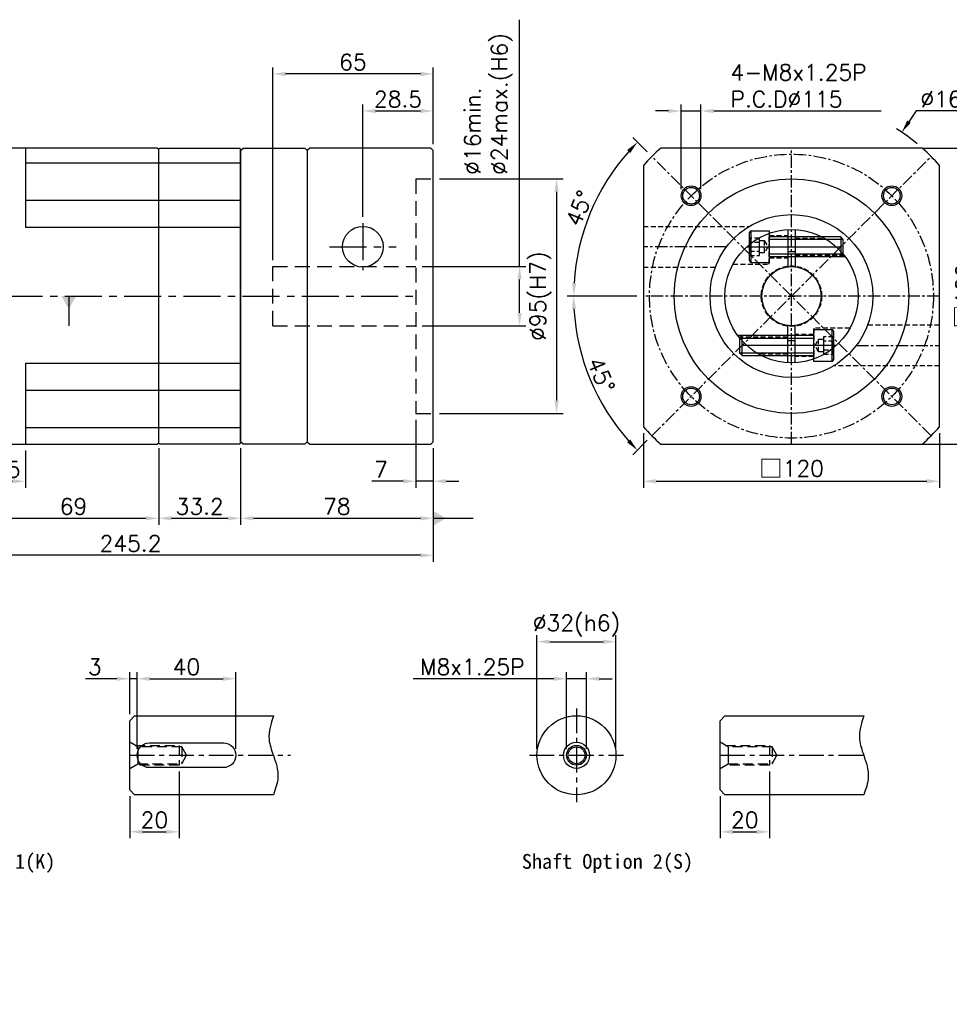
# Model space of a CAD drawing. Header units: millimetres. Extents: x -246 to 775, y -19 to 533.
# Tile 2 of 3: x 54 to 431, y 134 to 533. Entities that reach past the tile are written whole.
import ezdxf

# ---------------------------------------------------------------- set-up
doc = ezdxf.new("R2010")
doc.units = ezdxf.units.MM
doc.header["$LTSCALE"] = 4
doc.linetypes.add('CENTER', pattern=[2, 1.25, -0.25, 0.25, -0.25])
doc.linetypes.add('DASHED', pattern=[0.75, 0.5, -0.25])
for name, color, linetype in [('DIM', 6, 'Continuous'), ('MF120H-511', 7, 'Continuous'), ('MF120X1-012', 7, 'Continuous'), ('圖框', 7, 'Continuous')]:
    doc.layers.add(name, color=color, linetype=linetype)
doc.styles.get("Standard").update_dxf_attribs({"font": 'romans.shx'})
doc.dimstyles.new('R', dxfattribs={"dimscale": 2.6, "dimtxt": 2.5, "dimasz": 2, "dimexe": 1, "dimexo": 1, "dimgap": 0.6, "dimtad": 1, "dimtoh": 1, "dimdec": 4, "dimdsep": 46, "dimtxsty": 'Standard', "dimcen": 0.5, "dimdle": 1, "dimclrt": 7, "dimadec": 4, "dimazin": 2, "dimtfac": 1, "dimtdec": 4, "dimtofl": 0, "dimtmove": 0, "dimatfit": 3, "dimfxl": 0, "dimtolj": 1, "dimarcsym": 0})
doc.dimstyles.get("Standard").update_dxf_attribs({"dimscale": 2.6, "dimtxt": 2.5, "dimasz": 2, "dimexe": 1, "dimexo": 1, "dimgap": 0.6, "dimtad": 1, "dimdec": 4, "dimdsep": 46, "dimtxsty": 'Standard', "dimcen": 0.5, "dimdle": 1, "dimclrt": 7, "dimadec": 4, "dimazin": 2, "dimtfac": 1, "dimtdec": 4, "dimtofl": 0, "dimtmove": 0, "dimatfit": 3, "dimfxl": 0, "dimtolj": 1, "dimarcsym": 0})

# ---------------------------------------------------------------- blocks, each defined once
blk = doc.blocks.new('*D20')
at = {"color": 0, "lineweight": -2, "ltscale": 2}
for p, q in [((256.96, 432.86), (256.96, 532.84)), ((217.56, 432.86), (259.56, 432.86)), ((256.96, 414.06), (256.96, 427.66)), ((217.56, 408.86), (259.56, 408.86))]:
    blk.add_line(p, q, dxfattribs=at)
at = {"color": 0, "ltscale": 2}
for points in [[(256.09, 427.66), (257.83, 427.66), (256.96, 432.86)], [(256.09, 414.06), (257.83, 414.06), (256.96, 408.86)]]:
    blk.add_solid(points, dxfattribs=at)
at = {"layer": 'Defpoints', "color": 0, "ltscale": 2}
for p in [(214.96, 432.86), (214.96, 408.86), (256.96, 408.86)]:
    blk.add_point(p, dxfattribs=at)
at = {"color": 7, "ltscale": 2, "insert": (234.66, 469.99), "char_height": 6.5, "attachment_point": 1, "rotation": 90}
blk.add_mtext('\\A1;%%C16min.\\P%%C24max.(H6)', dxfattribs=at)
blk = doc.blocks.new('*D21')
at = {"color": 0, "lineweight": -2, "ltscale": 2}
for p, q in [((193.46, 452.96), (193.46, 498.46)), ((198.66, 495.86), (216.76, 495.86)), ((221.96, 482.46), (221.96, 498.46))]:
    blk.add_line(p, q, dxfattribs=at)
at = {"color": 0, "ltscale": 2}
for points in [[(198.66, 496.73), (198.66, 494.99), (193.46, 495.86)], [(216.76, 496.73), (216.76, 494.99), (221.96, 495.86)]]:
    blk.add_solid(points, dxfattribs=at)
at = {"layer": 'Defpoints', "color": 0, "ltscale": 2}
for p in [(221.96, 495.86), (221.96, 479.86), (193.46, 450.36)]:
    blk.add_point(p, dxfattribs=at)
at = {"color": 7, "ltscale": 2, "insert": (207.71, 500.67), "char_height": 6.5, "attachment_point": 5}
blk.add_mtext('\\A1;28.5', dxfattribs=at)
blk = doc.blocks.new('*D22')
at = {"color": 0, "lineweight": -2, "ltscale": 2}
for p, q in [((156.96, 435.46), (156.96, 513.46)), ((216.76, 510.86), (162.16, 510.86)), ((221.96, 482.46), (221.96, 513.46))]:
    blk.add_line(p, q, dxfattribs=at)
at = {"color": 0, "ltscale": 2}
for points in [[(162.16, 511.73), (162.16, 509.99), (156.96, 510.86)], [(216.76, 511.73), (216.76, 509.99), (221.96, 510.86)]]:
    blk.add_solid(points, dxfattribs=at)
at = {"layer": 'Defpoints', "color": 0, "ltscale": 2}
for p in [(156.96, 510.86), (221.96, 479.86), (156.96, 432.86)]:
    blk.add_point(p, dxfattribs=at)
at = {"color": 7, "ltscale": 2, "insert": (189.46, 515.67), "char_height": 6.5, "attachment_point": 5}
blk.add_mtext('\\A1;65', dxfattribs=at)
blk = doc.blocks.new('*D26')
at = {"layer": 'Defpoints', "color": 0, "ltscale": 2}
for p in [(41.76, 361.36), (56.76, 360.86), (56.76, 345.86)]:
    blk.add_point(p, dxfattribs=at)
at = {"layer": '圖框', "color": 0, "lineweight": -2, "ltscale": 2}
for p, q in [((41.76, 358.76), (41.76, 343.26)), ((56.76, 358.26), (56.76, 343.26)), ((46.96, 345.86), (51.56, 345.86))]:
    blk.add_line(p, q, dxfattribs=at)
at = {"layer": '圖框', "color": 0, "ltscale": 2}
for points in [[(46.96, 346.73), (46.96, 344.99), (41.76, 345.86)], [(51.56, 346.73), (51.56, 344.99), (56.76, 345.86)]]:
    blk.add_solid(points, dxfattribs=at)
at = {"layer": '圖框', "color": 7, "ltscale": 2, "insert": (49.26, 350.67), "char_height": 6.5, "attachment_point": 5}
blk.add_mtext('\\A1;15', dxfattribs=at)
blk = doc.blocks.new('*D28')
at = {"layer": 'Defpoints', "color": 0, "ltscale": 2}
for p in [(41.76, 361.36), (110.76, 361.36), (110.76, 330.86)]:
    blk.add_point(p, dxfattribs=at)
at = {"layer": '圖框', "color": 0, "lineweight": -2, "ltscale": 2}
for p, q in [((41.76, 358.76), (41.76, 328.26)), ((110.76, 358.76), (110.76, 328.26)), ((46.96, 330.86), (105.56, 330.86))]:
    blk.add_line(p, q, dxfattribs=at)
at = {"layer": '圖框', "color": 0, "ltscale": 2}
for points in [[(46.96, 331.73), (46.96, 329.99), (41.76, 330.86)], [(105.56, 331.73), (105.56, 329.99), (110.76, 330.86)]]:
    blk.add_solid(points, dxfattribs=at)
at = {"layer": '圖框', "color": 7, "ltscale": 2, "insert": (76.26, 335.67), "char_height": 6.5, "attachment_point": 5}
blk.add_mtext('\\A1;69', dxfattribs=at)
blk = doc.blocks.new('*D15')
at = {"layer": 'Defpoints', "color": 0, "ltscale": 2}
for p in [(143.96, 361.36), (221.96, 361.86), (221.96, 330.86)]:
    blk.add_point(p, dxfattribs=at)
at = {"layer": '圖框', "color": 0, "lineweight": -2, "ltscale": 2}
for p, q in [((221.96, 359.26), (221.96, 328.26)), ((143.96, 358.76), (143.96, 328.26)), ((149.16, 330.86), (216.76, 330.86))]:
    blk.add_line(p, q, dxfattribs=at)
at = {"layer": '圖框', "color": 0, "ltscale": 2}
for points in [[(149.16, 331.73), (149.16, 329.99), (143.96, 330.86)], [(216.76, 331.73), (216.76, 329.99), (221.96, 330.86)]]:
    blk.add_solid(points, dxfattribs=at)
at = {"layer": '圖框', "color": 7, "ltscale": 2, "insert": (182.96, 335.67), "char_height": 6.5, "attachment_point": 5}
blk.add_mtext('\\A1;78', dxfattribs=at)
blk = doc.blocks.new('*D29')
at = {"layer": 'Defpoints', "color": 0, "ltscale": 2}
for p in [(214.96, 373.36), (221.96, 361.86), (221.96, 345.86)]:
    blk.add_point(p, dxfattribs=at)
at = {"layer": '圖框', "color": 0, "lineweight": -2, "ltscale": 2}
for p, q in [((214.96, 370.76), (214.96, 343.26)), ((221.96, 359.26), (221.96, 343.26)), ((209.76, 345.86), (197.11, 345.86)), ((221.96, 345.86), (214.96, 345.86)), ((227.16, 345.86), (232.36, 345.86))]:
    blk.add_line(p, q, dxfattribs=at)
at = {"layer": '圖框', "color": 0, "ltscale": 2}
for points in [[(209.76, 346.73), (209.76, 344.99), (214.96, 345.86)], [(227.16, 346.73), (227.16, 344.99), (221.96, 345.86)]]:
    blk.add_solid(points, dxfattribs=at)
at = {"layer": '圖框', "color": 7, "ltscale": 2, "insert": (200.83, 350.67), "char_height": 6.5, "attachment_point": 5}
blk.add_mtext('\\A1;7', dxfattribs=at)
blk = doc.blocks.new('*D30')
at = {"layer": 'Defpoints', "color": 0, "ltscale": 2}
for p in [(-23.24, 406.86), (221.96, 361.86), (-23.24, 315.86)]:
    blk.add_point(p, dxfattribs=at)
at = {"layer": '圖框', "color": 0, "lineweight": -2, "ltscale": 2}
for p, q in [((-23.24, 404.26), (-23.24, 313.26)), ((221.96, 359.26), (221.96, 313.26)), ((216.76, 315.86), (-18.04, 315.86))]:
    blk.add_line(p, q, dxfattribs=at)
at = {"layer": '圖框', "color": 0, "ltscale": 2}
for points in [[(-18.04, 316.73), (-18.04, 314.99), (-23.24, 315.86)], [(216.76, 316.73), (216.76, 314.99), (221.96, 315.86)]]:
    blk.add_solid(points, dxfattribs=at)
at = {"layer": '圖框', "color": 7, "ltscale": 2, "insert": (99.36, 320.67), "char_height": 6.5, "attachment_point": 5}
blk.add_mtext('\\A1;245.2', dxfattribs=at)
blk = doc.blocks.new('*D35')
at = {"layer": 'Defpoints', "color": 0, "ltscale": 2}
for p in [(102.02, 265.86), (99.02, 248.86), (102.02, 234.86)]:
    blk.add_point(p, dxfattribs=at)
at = {"layer": '圖框', "color": 0, "lineweight": -2, "ltscale": 2}
for p, q in [((99.02, 251.46), (99.02, 268.46)), ((102.02, 237.46), (102.02, 268.46)), ((93.82, 265.86), (81.17, 265.86)), ((102.02, 265.86), (99.02, 265.86)), ((107.22, 265.86), (112.42, 265.86))]:
    blk.add_line(p, q, dxfattribs=at)
at = {"layer": '圖框', "color": 0, "ltscale": 2}
for points in [[(93.82, 266.73), (93.82, 264.99), (99.02, 265.86)], [(107.22, 266.73), (107.22, 264.99), (102.02, 265.86)]]:
    blk.add_solid(points, dxfattribs=at)
at = {"layer": '圖框', "color": 7, "ltscale": 2, "insert": (84.89, 270.67), "char_height": 6.5, "attachment_point": 5}
blk.add_mtext('\\A1;3', dxfattribs=at)
blk = doc.blocks.new('*D36')
at = {"layer": 'Defpoints', "color": 0, "ltscale": 2}
for p in [(142.02, 265.86), (102.02, 234.86), (142.02, 234.86)]:
    blk.add_point(p, dxfattribs=at)
at = {"layer": '圖框', "color": 0, "lineweight": -2, "ltscale": 2}
for p, q in [((102.02, 237.46), (102.02, 268.46)), ((142.02, 237.46), (142.02, 268.46)), ((107.22, 265.86), (136.82, 265.86))]:
    blk.add_line(p, q, dxfattribs=at)
at = {"layer": '圖框', "color": 0, "ltscale": 2}
for points in [[(107.22, 266.73), (107.22, 264.99), (102.02, 265.86)], [(136.82, 266.73), (136.82, 264.99), (142.02, 265.86)]]:
    blk.add_solid(points, dxfattribs=at)
at = {"layer": '圖框', "color": 7, "ltscale": 2, "insert": (122.02, 270.67), "char_height": 6.5, "attachment_point": 5}
blk.add_mtext('\\A1;40', dxfattribs=at)
blk = doc.blocks.new('*D37')
at = {"layer": 'Defpoints', "color": 0, "ltscale": 2}
for p in [(119.02, 230.86), (99.02, 220.86), (119.02, 203.86)]:
    blk.add_point(p, dxfattribs=at)
at = {"layer": '圖框', "color": 0, "lineweight": -2, "ltscale": 2}
for p, q in [((119.02, 228.26), (119.02, 201.26)), ((99.02, 218.26), (99.02, 201.26)), ((104.22, 203.86), (113.82, 203.86))]:
    blk.add_line(p, q, dxfattribs=at)
at = {"layer": '圖框', "color": 0, "ltscale": 2}
for points in [[(104.22, 204.73), (104.22, 202.99), (99.02, 203.86)], [(113.82, 204.73), (113.82, 202.99), (119.02, 203.86)]]:
    blk.add_solid(points, dxfattribs=at)
at = {"layer": '圖框', "color": 7, "ltscale": 2, "insert": (109.02, 208.67), "char_height": 6.5, "attachment_point": 5}
blk.add_mtext('\\A1;20', dxfattribs=at)
blk = doc.blocks.new('*D38')
at = {"layer": 'Defpoints', "color": 0, "ltscale": 2}
for p in [(296.02, 280.86), (264.02, 234.86), (296.02, 234.86)]:
    blk.add_point(p, dxfattribs=at)
at = {"layer": '圖框', "color": 0, "lineweight": -2, "ltscale": 2}
for p, q in [((264.02, 237.46), (264.02, 283.46)), ((296.02, 237.46), (296.02, 283.46)), ((269.22, 280.86), (290.82, 280.86))]:
    blk.add_line(p, q, dxfattribs=at)
at = {"layer": '圖框', "color": 0, "ltscale": 2}
for points in [[(269.22, 281.73), (269.22, 279.99), (264.02, 280.86)], [(290.82, 281.73), (290.82, 279.99), (296.02, 280.86)]]:
    blk.add_solid(points, dxfattribs=at)
at = {"layer": '圖框', "color": 7, "ltscale": 2, "insert": (280.02, 287.37), "char_height": 6.5, "attachment_point": 5}
blk.add_mtext('\\A1;%%C32(h6)', dxfattribs=at)
blk = doc.blocks.new('*D39')
at = {"layer": 'Defpoints', "color": 0, "ltscale": 2}
for p in [(284.02, 265.86), (276.02, 234.86), (284.02, 234.86)]:
    blk.add_point(p, dxfattribs=at)
at = {"layer": '圖框', "color": 0, "lineweight": -2, "ltscale": 2}
for p, q in [((276.02, 237.46), (276.02, 268.46)), ((284.02, 237.46), (284.02, 268.46)), ((270.82, 265.86), (213.84, 265.86)), ((284.02, 265.86), (276.02, 265.86)), ((289.22, 265.86), (294.42, 265.86))]:
    blk.add_line(p, q, dxfattribs=at)
at = {"layer": '圖框', "color": 0, "ltscale": 2}
for points in [[(270.82, 266.73), (270.82, 264.99), (276.02, 265.86)], [(289.22, 266.73), (289.22, 264.99), (284.02, 265.86)]]:
    blk.add_solid(points, dxfattribs=at)
at = {"layer": '圖框', "color": 7, "ltscale": 2, "insert": (237.84, 270.67), "char_height": 6.5, "attachment_point": 5}
blk.add_mtext('\\A1;M8x1.25P', dxfattribs=at)
blk = doc.blocks.new('*D40')
at = {"layer": 'Defpoints', "color": 0, "ltscale": 2}
for p in [(358.18, 230.86), (338.18, 220.86), (358.18, 203.86)]:
    blk.add_point(p, dxfattribs=at)
at = {"layer": '圖框', "color": 0, "lineweight": -2, "ltscale": 2}
for p, q in [((358.18, 228.26), (358.18, 201.26)), ((338.18, 218.26), (338.18, 201.26)), ((343.38, 203.86), (352.98, 203.86))]:
    blk.add_line(p, q, dxfattribs=at)
at = {"layer": '圖框', "color": 0, "ltscale": 2}
for points in [[(343.38, 204.73), (343.38, 202.99), (338.18, 203.86)], [(352.98, 204.73), (352.98, 202.99), (358.18, 203.86)]]:
    blk.add_solid(points, dxfattribs=at)
at = {"layer": '圖框', "color": 7, "ltscale": 2, "insert": (348.18, 208.67), "char_height": 6.5, "attachment_point": 5}
blk.add_mtext('\\A1;20', dxfattribs=at)
blk = doc.blocks.new('*D41')
at = {"color": 0, "lineweight": -2}
for p, q in [((110.76, 359.26), (110.76, 328.26)), ((143.96, 359.26), (143.96, 328.26)), ((115.96, 330.86), (138.76, 330.86))]:
    blk.add_line(p, q, dxfattribs=at)
at = {"color": 0}
for points in [[(115.96, 331.73), (115.96, 329.99), (110.76, 330.86)], [(138.76, 331.73), (138.76, 329.99), (143.96, 330.86)]]:
    blk.add_solid(points, dxfattribs=at)
at = {"layer": 'Defpoints', "color": 0}
for p in [(110.76, 361.86), (143.96, 361.86), (143.96, 330.86)]:
    blk.add_point(p, dxfattribs=at)
at = {"color": 7, "insert": (127.36, 335.67), "char_height": 6.5, "attachment_point": 5}
blk.add_mtext('\\A1;33.2', dxfattribs=at)
blk = doc.blocks.new('六角承窩頭螺栓M8X30L')
at = {"color": 0}
for p, q in [((-7.5, 6.5), (-7.5, -6.5)), ((29, 4), (29, -4)), ((30, 3), (0, 3)), ((30, -3), (0, -3))]:
    blk.add_line(p, q, dxfattribs=at)
at = {"color": 0, "linetype": 'CENTER'}
blk.add_line((-8, 0), (30, 0), dxfattribs=at)
at = {"color": 0}
blk.add_lwpolyline([(-7.5, -6.5), (-8, -5.63), (-8, 5.63), (-7.5, 6.5), (0, 6.5), (0, -6.5)], close=True, dxfattribs=at)
blk.add_lwpolyline([(0, -4.6, -0.414214), (0.6, -4), (29, -4), (30, -3), (30, 3), (29, 4), (0.6, 4, -0.414214), (0, 4.6)], format="xyb", dxfattribs=at)
at = {"color": 0, "linetype": 'DASHED'}
for points in [[(-8, 3.5), (-8, -3.5), (-4, -3.5), (-4, 3.5)], [(-8, 1.75), (-8, -1.75), (-4, -1.75), (-4, 1.75)], [(-4, -2.5), (-4, 2.5), (-2, 2.5), (-2, -2.5)]]:
    blk.add_lwpolyline(points, close=True, dxfattribs=at)
blk.add_lwpolyline([(-2, 2.5), (-0.56, 0), (-2, -2.5)], dxfattribs=at)
blk = doc.blocks.new('ertergtetg')
at = {"color": 0}
for p, q in [((1498.81, 149.76), (1498.81, 134.71)), ((1501.81, 149.76), (1501.81, 134.71)), ((1498.81, 95.84), (1498.81, 110.9)), ((1501.81, 95.84), (1501.81, 110.9))]:
    blk.add_line(p, q, dxfattribs=at)
at = {"color": 0, "linetype": 'DASHED'}
for p, q in [((1491.31, 147.3), (1498.81, 147.3)), ((1501.81, 146.8), (1512.68, 146.8)), ((1501.81, 146.2), (1513.78, 146.2)), ((1491.31, 138.3), (1498.81, 138.3)), ((1501.81, 139.4), (1521.61, 139.4)), ((1501.81, 138.8), (1522.06, 138.8)), ((1498.81, 106.8), (1478.56, 106.8)), ((1498.81, 106.2), (1479.02, 106.2)), ((1509.31, 107.3), (1501.81, 107.3)), ((1498.81, 99.4), (1486.84, 99.4)), ((1498.81, 98.8), (1487.94, 98.8)), ((1509.31, 98.3), (1501.81, 98.3))]:
    blk.add_line(p, q, dxfattribs=at)
at = {"color": 0, "linetype": 'CENTER'}
for p, q in [((1482.17, 142.8), (1518.45, 142.8)), ((1518.45, 102.8), (1482.17, 102.8))]:
    blk.add_line(p, q, dxfattribs=at)
at = {"color": 0, "linetype": 'DASHED'}
for points in [[(1476.65, 135.8), (1491.31, 135.8), (1491.31, 148.26)], [(1523.98, 109.8), (1509.31, 109.8), (1509.31, 97.35)]]:
    blk.add_lwpolyline(points, dxfattribs=at)
at = {"color": 0}
for radius in [27, 12]:
    blk.add_circle((1500.31, 122.8), radius, dxfattribs=at)
at = {"color": 0, "linetype": 'DASHED'}
blk.add_circle((1500.31, 122.8), 12.25, dxfattribs=at)
at = {"color": 0}
for start, end in [(85.2198, 94.7802), (265.2198, 274.7802)]:
    blk.add_arc((1500.31, 122.8), 18, start, end, dxfattribs=at)
blk.add_blockref('六角承窩頭螺栓M8X30L', (1491.31, 142.8), dxfattribs=at)
at = {"color": 0, "rotation": 180}
blk.add_blockref('六角承窩頭螺栓M8X30L', (1509.31, 102.8), dxfattribs=at)
blk = doc.blocks.new('*D46')
at = {"layer": 'Defpoints', "color": 0, "ltscale": 2}
for p in [(423.68, 477.43), (307.11, 420.86), (427.11, 420.86), (281.85, 398.01), (310.54, 364.29)]:
    blk.add_point(p, dxfattribs=at)
at = {"layer": '圖框', "color": 0, "lineweight": -2, "ltscale": 2}
for p, q in [((304.51, 420.86), (276.24, 420.86)), ((308.7, 362.45), (302.86, 356.61))]:
    blk.add_line(p, q, dxfattribs=at)
blk.add_arc((367.11, 420.86), 88.26, 183.3761, 221.6239, dxfattribs=at)
at = {"layer": '圖框', "color": 0, "ltscale": 2}
for points in [[(278.13, 415.64), (279.86, 415.69), (278.84, 420.86)], [(301.76, 362.83), (300.5, 361.64), (304.7, 358.45)]]:
    blk.add_solid(points, dxfattribs=at)
at = {"layer": '圖框', "color": 7, "ltscale": 2, "insert": (290.01, 388.92), "char_height": 6.5, "attachment_point": 5, "rotation": 292.5}
blk.add_mtext('\\A1;45°', dxfattribs=at)
blk = doc.blocks.new('*D47')
at = {"layer": 'Defpoints', "color": 0, "ltscale": 2}
for p in [(310.54, 477.43), (290.72, 464.96), (307.11, 420.86), (427.11, 420.86), (423.68, 364.29)]:
    blk.add_point(p, dxfattribs=at)
at = {"layer": '圖框', "color": 0, "lineweight": -2, "ltscale": 2}
for p, q in [((308.7, 479.27), (302.9, 485.07)), ((304.51, 420.86), (276.3, 420.86))]:
    blk.add_line(p, q, dxfattribs=at)
blk.add_arc((367.11, 420.86), 88.21, 138.3783, 176.6217, dxfattribs=at)
at = {"layer": '圖框', "color": 0, "ltscale": 2}
for points in [[(300.54, 480.04), (301.8, 478.85), (304.74, 483.23)], [(279.92, 426.03), (278.19, 426.08), (278.9, 420.86)]]:
    blk.add_solid(points, dxfattribs=at)
at = {"layer": '圖框', "color": 7, "ltscale": 2, "insert": (281.17, 456.45), "char_height": 6.5, "attachment_point": 5, "rotation": 67.5}
blk.add_mtext('\\A1;45°', dxfattribs=at)
blk = doc.blocks.new('*D48')
at = {"layer": 'Defpoints', "color": 0, "ltscale": 2}
for p in [(411.8, 487.21), (322.41, 354.51)]:
    blk.add_point(p, dxfattribs=at)
at = {"layer": '圖框', "color": 0, "lineweight": -2, "ltscale": 2}
for p, q in [((417.63, 495.86), (414.7, 491.52)), ((441.78, 495.86), (417.63, 495.86)), ((365.81, 420.86), (368.41, 420.86)), ((367.11, 419.56), (367.11, 422.16))]:
    blk.add_line(p, q, dxfattribs=at)
blk.add_arc((367.11, 420.86), 80, 50.4525, 57.899, dxfattribs=at)
at = {"layer": '圖框', "color": 0, "ltscale": 2}
blk.add_solid([(413.99, 492.01), (415.42, 491.04), (411.8, 487.21)], dxfattribs=at)
at = {"layer": '圖框', "color": 7, "ltscale": 2, "insert": (430.48, 500.67), "char_height": 6.5, "attachment_point": 5}
blk.add_mtext('\\A1;∅160', dxfattribs=at)
blk = doc.blocks.new('*D45')
at = {"layer": 'Defpoints', "color": 0, "ltscale": 2}
for p in [(330.45, 495.86), (322.45, 461.52), (330.45, 461.52)]:
    blk.add_point(p, dxfattribs=at)
at = {"layer": '圖框', "color": 0, "lineweight": -2, "ltscale": 2}
for p, q in [((317.25, 495.86), (312.05, 495.86)), ((322.45, 464.12), (322.45, 498.46)), ((322.45, 495.86), (330.45, 495.86)), ((330.45, 464.12), (330.45, 498.46)), ((335.65, 495.86), (403.4, 495.86))]:
    blk.add_line(p, q, dxfattribs=at)
at = {"layer": '圖框', "color": 0, "ltscale": 2}
for points in [[(317.25, 496.73), (317.25, 494.99), (322.45, 495.86)], [(335.65, 496.73), (335.65, 494.99), (330.45, 495.86)]]:
    blk.add_solid(points, dxfattribs=at)
at = {"layer": '圖框', "color": 7, "ltscale": 2, "insert": (342.41, 514.75), "char_height": 6.5, "attachment_point": 1}
blk.add_mtext('\\A1;4-M8x1.25P\\PP.C.D%%C115', dxfattribs=at)
blk = doc.blocks.new('*D43')
at = {"color": 0, "lineweight": -2}
for p, q in [((307.11, 365.34), (307.11, 343.26)), ((427.11, 365.34), (427.11, 343.26)), ((312.31, 345.86), (421.91, 345.86))]:
    blk.add_line(p, q, dxfattribs=at)
at = {"color": 0}
for points in [[(312.31, 346.73), (312.31, 344.99), (307.11, 345.86)], [(421.91, 346.73), (421.91, 344.99), (427.11, 345.86)]]:
    blk.add_solid(points, dxfattribs=at)
at = {"layer": 'Defpoints', "color": 0}
for p in [(307.11, 367.94), (427.11, 367.94), (427.11, 345.86)]:
    blk.add_point(p, dxfattribs=at)
at = {"color": 7, "insert": (367.11, 350.94), "char_height": 6.5, "attachment_point": 5}
blk.add_mtext('\\A1;{\\fPMingLiU|b0|i0|c136|p18;\\H1.083x;\\C0;□}120', dxfattribs=at)
blk = doc.blocks.new('*D44')
at = {"color": 0, "lineweight": -2}
for p, q in [((420.02, 480.86), (444.71, 480.86)), ((442.11, 366.06), (442.11, 475.66)), ((420.02, 360.86), (444.71, 360.86))]:
    blk.add_line(p, q, dxfattribs=at)
at = {"color": 0}
for points in [[(441.24, 475.66), (442.97, 475.66), (442.11, 480.86)], [(441.24, 366.06), (442.97, 366.06), (442.11, 360.86)]]:
    blk.add_solid(points, dxfattribs=at)
at = {"layer": 'Defpoints', "color": 0}
for p in [(417.42, 480.86), (442.11, 480.86), (417.42, 360.86)]:
    blk.add_point(p, dxfattribs=at)
at = {"color": 7, "insert": (437.03, 420.86), "char_height": 6.5, "attachment_point": 5, "rotation": 90}
blk.add_mtext('\\A1;{\\fPMingLiU|b0|i0|c136|p18;\\H1.083x;\\C0;□}120', dxfattribs=at)
blk = doc.blocks.new('*D49')
at = {"color": 0, "lineweight": -2, "ltscale": 2}
for p, q in [((224.56, 468.36), (274.56, 468.36)), ((271.96, 463.16), (271.96, 378.56)), ((224.56, 373.36), (274.56, 373.36))]:
    blk.add_line(p, q, dxfattribs=at)
at = {"color": 0, "ltscale": 2}
for points in [[(271.09, 463.16), (272.83, 463.16), (271.96, 468.36)], [(271.09, 378.56), (272.83, 378.56), (271.96, 373.36)]]:
    blk.add_solid(points, dxfattribs=at)
at = {"layer": 'Defpoints', "color": 0, "ltscale": 2}
for p in [(221.96, 468.36), (221.96, 373.36), (271.96, 373.36)]:
    blk.add_point(p, dxfattribs=at)
at = {"color": 7, "ltscale": 2, "insert": (265.45, 420.86), "char_height": 6.5, "attachment_point": 5, "rotation": 90}
blk.add_mtext('\\A1;%%C95(H7)', dxfattribs=at)

msp = doc.modelspace()

# ---------------------------------------------------------------- linework, layer by layer
at = {"color": 0}
for p, q in [((110.25893, 480.85867), (42.25893, 480.85867)), ((56.75893, 480.85867), (56.75893, 448.60412)), ((110.25893, 480.85867), (110.75893, 480.35867)), ((110.75893, 361.35867), (110.75893, 480.35867)), ((143.95893, 480.35867), (143.45893, 480.85867)), ((143.95893, 479.85867), (144.95893, 480.85867)), ((143.95893, 361.35867), (143.95893, 480.35867)), ((144.95893, 480.85867), (169.95893, 480.85867)), ((169.95893, 480.85867), (170.95893, 479.85867)), ((171.95893, 480.85867), (170.95893, 479.85867)), ((170.95893, 479.85867), (170.95893, 361.85867)), ((170.95893, 479.85867), (170.95893, 458.35867)), ((220.95893, 480.85867), (171.95893, 480.85867)), ((221.95893, 479.85867), (220.95893, 480.85867)), ((221.95893, 361.85867), (221.95893, 479.85867)), ((56.75893, 393.61321), (56.75893, 360.85867)), ((170.95893, 383.35867), (170.95893, 361.85867)), ((42.25893, 360.85867), (110.25893, 360.85867)), ((110.75893, 361.35867), (110.25893, 360.85867)), ((143.45893, 360.85867), (143.95893, 361.35867)), ((144.95893, 360.85867), (143.95893, 361.85867)), ((169.95893, 360.85867), (144.95893, 360.85867)), ((170.95893, 361.85867), (169.95893, 360.85867)), ((170.95893, 361.85867), (171.95893, 360.85867)), ((171.95893, 360.85867), (220.95893, 360.85867)), ((220.95893, 360.85867), (221.95893, 361.85867))]:
    msp.add_line(p, q, dxfattribs=at)
for p, q in [((110.75893, 480.35867), (111.25893, 480.85867)), ((110.75893, 361.35867), (110.75893, 480.35867)), ((110.75893, 361.35867), (110.75893, 480.35867)), ((111.25893, 480.85867), (143.45893, 480.85867)), ((143.45893, 480.85867), (143.95893, 480.35867)), ((143.95893, 480.35867), (143.95893, 361.35867)), ((143.95893, 473.35867), (143.95893, 479.85867)), ((143.95893, 361.85867), (143.95893, 368.35867)), ((111.25893, 360.85867), (110.75893, 361.35867)), ((143.45893, 360.85867), (111.25893, 360.85867)), ((143.95893, 361.35867), (143.45893, 360.85867))]:
    msp.add_line(p, q)
at = {"color": 0, "linetype": 'CENTER'}
for p, q in [((367.10718, 360.85867), (367.10718, 480.85867)), ((423.67573, 364.29013), (310.53864, 477.42721)), ((310.53864, 364.29013), (423.67573, 477.42721)), ((340.85838, 440.85867), (307.10718, 440.85867)), ((427.10718, 420.85867), (307.10718, 420.85867)), ((393.35599, 400.85867), (427.10718, 400.85867))]:
    msp.add_line(p, q, dxfattribs=at)
at = {"color": 0, "ltscale": 2}
for p, q in [((110.75893, 474.74971), (56.75893, 474.74971)), ((143.95893, 474.74971), (110.75893, 474.74971)), ((110.75893, 459.56173), (56.75893, 459.56173)), ((143.95893, 459.56173), (110.75893, 459.56173)), ((110.75893, 448.60412), (56.75893, 448.60412)), ((143.95893, 448.60412), (110.75893, 448.60412)), ((110.75893, 393.61321), (56.75893, 393.61321)), ((143.95893, 393.61321), (110.75893, 393.61321)), ((110.75893, 382.6556), (56.75893, 382.6556)), ((143.95893, 382.6556), (110.75893, 382.6556)), ((110.75893, 367.46762), (56.75893, 367.46762)), ((143.95893, 367.46762), (110.75893, 367.46762))]:
    msp.add_line(p, q, dxfattribs=at)
at = {"color": 0, "linetype": 'DASHED', "ltscale": 3}
for p, q in [((214.95893, 468.35867), (214.95893, 373.35867)), ((214.95893, 468.35867), (221.95893, 468.35867)), ((156.95893, 408.85867), (156.95893, 432.85867)), ((156.95893, 432.85867), (214.95893, 432.85867)), ((156.95893, 408.85867), (214.95893, 408.85867)), ((214.95893, 373.35867), (221.95893, 373.35867))]:
    msp.add_line(p, q, dxfattribs=at)
at = {"color": 0, "linetype": 'CENTER', "ltscale": 3}
for p, q in [((193.45893, 450.35867), (193.45893, 431.35867)), ((179.95893, 440.85867), (206.95893, 440.85867)), ((-23.24107, 420.85867), (214.95893, 420.85867))]:
    msp.add_line(p, q, dxfattribs=at)
at = {"color": 0, "linetype": 'DASHED'}
for p, q in [((307.10718, 449.10867), (350.05029, 449.10867)), ((307.10718, 432.60867), (336.26991, 432.60867)), ((427.10718, 409.10867), (397.94446, 409.10867)), ((427.10718, 392.60867), (384.16407, 392.60867))]:
    msp.add_line(p, q, dxfattribs=at)
at = {"color": 0}
msp.add_lwpolyline([(420.02221, 360.85867, 0.031342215), (427.10718, 367.94364), (427.10718, 473.7737, 0.031342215), (420.02221, 480.85867), (314.19216, 480.85867, 0.031342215), (307.10718, 473.7737), (307.10718, 367.94364, 0.031342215), (314.19216, 360.85867)], format="xyb", close=True, dxfattribs=at)
for radius in [47.5, 33]:
    msp.add_circle((367.10718, 420.85867), radius, dxfattribs=at)
for centre, radius in [((326.44854, 461.51731), 4), ((326.44854, 461.51731), 3.375), ((407.76582, 461.51731), 4), ((407.76582, 461.51731), 3.375), ((326.44854, 380.20003), 4), ((326.44854, 380.20003), 3.375), ((407.76582, 380.20003), 4), ((407.76582, 380.20003), 3.375)]:
    msp.add_circle(centre, radius)
at = {"color": 0, "ltscale": 2}
msp.add_circle((193.45893, 440.85867), 8.25, dxfattribs=at)
at = {"layer": 'MF120H-511', "color": 0, "linetype": 'CENTER'}
msp.add_circle((367.10718, 420.85867), 57.5, dxfattribs=at)
at = {"layer": 'MF120X1-012', "color": 0, "linetype": 'CENTER', "ltscale": 2}
for p, q in [((280.01971, 253.85867), (280.01971, 215.85867)), ((261.01971, 234.85867), (299.01971, 234.85867))]:
    msp.add_line(p, q, dxfattribs=at)
at = {"layer": 'MF120X1-012', "color": 0, "ltscale": 2}
for p, q in [((99.02135, 248.85867), (101.02135, 250.85867)), ((99.02135, 220.85867), (99.02135, 248.85867)), ((101.02135, 250.85867), (157.22135, 250.85867)), ((338.17559, 248.85867), (340.17559, 250.85867)), ((338.17559, 220.85867), (338.17559, 248.85867)), ((340.17559, 250.85867), (396.37559, 250.85867)), ((102.31225, 238.25867), (102.31225, 231.45867)), ((341.46649, 238.25867), (341.46649, 231.45867)), ((101.02135, 218.85867), (99.02135, 220.85867)), ((340.17559, 218.85867), (338.17559, 220.85867)), ((157.22135, 218.85867), (101.02135, 218.85867)), ((396.37559, 218.85867), (340.17559, 218.85867))]:
    msp.add_line(p, q, dxfattribs=at)
at = {"layer": 'MF120X1-012', "color": 0, "linetype": 'DASHED', "ltscale": 2}
for p, q in [((120.11032, 238.25867), (120.11032, 231.45867)), ((359.26457, 238.25867), (359.26457, 231.45867))]:
    msp.add_line(p, q, dxfattribs=at)
for points in [[(99.02135, 229.55867), (102.31225, 231.45867), (120.11032, 231.45867), (122.07332, 234.85867), (120.11032, 238.25867), (102.31225, 238.25867), (99.02135, 240.15867)], [(338.17559, 229.55867), (341.46649, 231.45867), (359.26457, 231.45867), (361.22756, 234.85867), (359.26457, 238.25867), (341.46649, 238.25867), (338.17559, 240.15867)], [(101.27302, 238.85867), (119.02135, 238.85867), (119.02135, 230.85867), (101.27302, 230.85867)], [(340.42726, 238.85867), (358.17559, 238.85867), (358.17559, 230.85867), (340.42726, 230.85867)]]:
    msp.add_lwpolyline(points, dxfattribs=at)
at = {"layer": 'MF120X1-012', "color": 0, "ltscale": 2}
msp.add_lwpolyline([(107.02135, 239.85867), (137.02135, 239.85867, -1), (137.02135, 229.85867), (107.02135, 229.85867, -1)], format="xyb", close=True, dxfattribs=at)
for radius in [16, 5.3, 4, 3.4]:
    msp.add_circle((280.01971, 234.85867), radius, dxfattribs=at)
at = {"layer": '圖框', "color": 0, "linetype": 'CENTER', "ltscale": 2}
for p, q in [((99.02135, 234.85867), (164.17184, 234.85867)), ((338.17559, 234.85867), (398.14802, 234.85867))]:
    msp.add_line(p, q, dxfattribs=at)
at = {"layer": '圖框', "color": 0, "ltscale": 2}
for points in [[(157.22135, 250.85867), (155.49168, 241.29665), (157.22135, 234.85867), (159.06403, 225.96919), (157.22135, 218.85867)], [(396.37559, 250.85867), (394.64593, 241.29665), (396.37559, 234.85867), (398.21827, 225.96919), (396.37559, 218.85867)]]:
    msp.add_spline(points, degree=3, dxfattribs=at)

# ---------------------------------------------------------------- block references
at = {"color": 0}
msp.add_blockref('ertergtetg', (-1133.2042, 298.05617), dxfattribs=at)

# ---------------------------------------------------------------- texts
at = {"color": 0, "char_height": 6, "attachment_point": 1}
for s, insert, width in [('{\\fDFKai-SB|b1|i0|c0|p65;Shaft Option 1(K)}', (-0.48264, 194.85867), 93.6270546), ('{\\fDFKai-SB|b1|i0|c0|p65;Shaft Option 2(S)}', (257.88841, 194.85867), 83.0958466)]:
    msp.add_mtext(s, dxfattribs=dict(at, insert=insert, width=width))
at = {"layer": 'DIM', "color": 7, "char_height": 3.125, "width": 2, "attachment_point": 1}
for insert in [(88.33562, 149.09553), (116.37101, 133.97787)]:
    msp.add_mtext('\\A1;', dxfattribs=dict(at, insert=insert))

# ---------------------------------------------------------------- dimensions: what is measured, and where the dimension line sits
at = {"color": 0, "ltscale": 2}
dim = msp.add_linear_dim(base=(256.95893, 408.85867), p1=(214.95893, 432.85867), p2=(214.95893, 408.85867), angle=90, text='%%C16min.\\P%%C24max.(H6)', dimstyle='Standard', dxfattribs=at)
dim.commit()
dim.dimension.update_dxf_attribs({"geometry": '*D20', "text_midpoint": (256.95893, 500.63702), "dimtype": 160})
for base, p1, p2, picture, middle in [((156.95893, 510.85867), (221.95893, 479.85867), (156.95893, 432.85867), '*D22', (189.45893, 515.66867)), ((221.95893, 495.85867), (193.45893, 450.35867), (221.95893, 479.85867), '*D21', (207.70893, 500.66867))]:
    dim = msp.add_linear_dim(base=base, p1=p1, p2=p2, dimstyle='Standard', dxfattribs=at)
    dim.commit()
    dim.dimension.update_dxf_attribs({"geometry": picture, "text_midpoint": middle})
at = {"color": 0}
dim = msp.add_linear_dim(base=(442.10718, 480.85867), p1=(417.42221, 360.85867), p2=(417.42221, 480.85867), angle=90, text='{\\fPMingLiU|b0|i0|c136|p18;\\H1.083x;\\C0;□}<>', dimstyle='Standard', dxfattribs=at)
dim.commit()
dim.dimension.update_dxf_attribs({"geometry": '*D44', "text_midpoint": (442.10718, 420.85867), "dimtype": 160})
at = {"color": 0, "ltscale": 2}
dim = msp.add_linear_dim(base=(271.95893, 373.35867), p1=(221.95893, 468.35867), p2=(221.95893, 373.35867), angle=90, text='%%C<>(H7)', dimstyle='Standard', override={"dimtmove": 0}, dxfattribs=at)
dim.commit()
dim.dimension.update_dxf_attribs({"geometry": '*D49', "text_midpoint": (271.95893, 420.85867), "dimtype": 160})
at = {"color": 0}
dim = msp.add_linear_dim(base=(427.10718, 345.85867), p1=(307.10718, 367.94364), p2=(427.10718, 367.94364), text='{\\fPMingLiU|b0|i0|c136|p18;\\H1.083x;\\C0;□}<>', dimstyle='Standard', dxfattribs=at)
dim.commit()
dim.dimension.update_dxf_attribs({"geometry": '*D43', "text_midpoint": (367.10718, 345.85867), "dimtype": 160})
dim = msp.add_linear_dim(base=(143.95893, 330.85867), p1=(110.75893, 361.85867), p2=(143.95893, 361.85867), dimstyle='Standard', override={"dimtfill": 1})
dim.commit()
dim.dimension.update_dxf_attribs({"geometry": '*D41', "text_midpoint": (127.35893, 335.66867)})
at = {"layer": '圖框', "color": 0, "ltscale": 2}
dim = msp.add_linear_dim(base=(330.44854, 495.85867), p1=(322.44854, 461.51731), p2=(330.44854, 461.51731), text='4-M<>x1.25P\\PP.C.D%%C115', dimstyle='Standard', override={"dimtofl": 1}, dxfattribs=at)
dim.commit()
dim.dimension.update_dxf_attribs({"geometry": '*D45', "text_midpoint": (372.12283, 506.08534)})
dim = msp.add_diameter_dim_2p(p1=(322.41443, 354.5069), p2=(411.79994, 487.21044), dimstyle='R', dxfattribs=at)
dim.commit()
dim.dimension.update_dxf_attribs({"geometry": '*D48', "text_midpoint": (430.48277, 495.85867), "dimtype": 163})
for base, line1, line2, picture, middle in [((290.71941, 464.96117), ((427.10718, 420.85867), (307.10718, 420.85867)), ((423.67573, 364.29013), (310.53864, 477.42721)), '*D47', (281.17253, 456.45397)), ((281.85221, 398.01467), ((310.53864, 364.29013), (423.67573, 477.42721)), ((427.10718, 420.85867), (307.10718, 420.85867)), '*D46', (290.00718, 388.9228))]:
    dim = msp.add_angular_dim_2l(base=base, line1=line1, line2=line2, dimstyle='Standard', dxfattribs=at)
    dim.commit()
    dim.dimension.update_dxf_attribs({"geometry": picture, "text_midpoint": middle})
for base, p1, p2, picture, middle in [((-23.24107, 315.85867), (221.95893, 361.85867), (-23.24107, 406.85867), '*D30', (99.35893, 320.66867)), ((110.75893, 330.85867), (41.75893, 361.35867), (110.75893, 361.35867), '*D28', (76.25893, 335.66867)), ((221.95893, 330.85867), (143.95893, 361.35867), (221.95893, 361.85867), '*D15', (182.95893, 335.66867)), ((142.02135, 265.85867), (102.02135, 234.85867), (142.02135, 234.85867), '*D36', (122.02135, 270.66867))]:
    dim = msp.add_linear_dim(base=base, p1=p1, p2=p2, dimstyle='Standard', dxfattribs=at)
    dim.commit()
    dim.dimension.update_dxf_attribs({"geometry": picture, "text_midpoint": middle})
for base, p1, p2, picture, middle in [((221.95893, 345.85867), (214.95893, 373.35867), (221.95893, 361.85867), '*D29', (200.83226, 345.85867)), ((102.02135, 265.85867), (99.02135, 248.85867), (102.02135, 234.85867), '*D35', (84.89469, 265.85867))]:
    dim = msp.add_linear_dim(base=base, p1=p1, p2=p2, dimstyle='Standard', override={"dimtofl": 1}, dxfattribs=at)
    dim.commit()
    dim.dimension.update_dxf_attribs({"geometry": picture, "text_midpoint": middle, "dimtype": 160})
dim = msp.add_linear_dim(base=(56.75893, 345.85867), p1=(41.75893, 361.35867), p2=(56.75893, 360.85867), dimstyle='Standard', override={"dimtofl": 1}, dxfattribs=at)
dim.commit()
dim.dimension.update_dxf_attribs({"geometry": '*D26', "text_midpoint": (49.25893, 350.66867)})
dim = msp.add_linear_dim(base=(296.01971, 280.85867), p1=(264.01971, 234.85867), p2=(296.01971, 234.85867), text='%%C<>(h6)', dimstyle='Standard', dxfattribs=at)
dim.commit()
dim.dimension.update_dxf_attribs({"geometry": '*D38', "text_midpoint": (280.01971, 280.85867), "dimtype": 160})
dim = msp.add_linear_dim(base=(284.01971, 265.85867), p1=(276.01971, 234.85867), p2=(284.01971, 234.85867), text='M<>x1.25P', dimstyle='Standard', override={"dimtofl": 1}, dxfattribs=at)
dim.commit()
dim.dimension.update_dxf_attribs({"geometry": '*D39', "text_midpoint": (237.84042, 265.85867), "dimtype": 160})
for base, p1, p2, picture, middle in [((119.02135, 203.85867), (99.02135, 220.85867), (119.02135, 230.85867), '*D37', (109.02135, 203.85867)), ((358.17559, 203.85867), (338.17559, 220.85867), (358.17559, 230.85867), '*D40', (348.17559, 203.85867))]:
    dim = msp.add_linear_dim(base=base, p1=p1, p2=p2, dimstyle='Standard', dxfattribs=at)
    dim.commit()
    dim.dimension.update_dxf_attribs({"geometry": picture, "text_midpoint": middle, "dimtype": 160})

# ---------------------------------------------------------------- leaders
at = {"layer": 'DIM', "color": 0}
msp.add_leader([(74.34332, 420.85867), (74.34332, 408.85867)], dimstyle='Standard', override={"dimgap": 0.6, "dimtad": 0, "dimldrblk": 'DatumFilled'}, dxfattribs=at)
at = {"layer": '圖框', "color": 0, "ltscale": 2}
msp.add_leader([(221.95893, 330.85867), (238.14629, 330.85867)], dimstyle='Standard', override={"dimldrblk": 'DatumFilled'}, dxfattribs=at)

doc.saveas('drawing.dxf')
